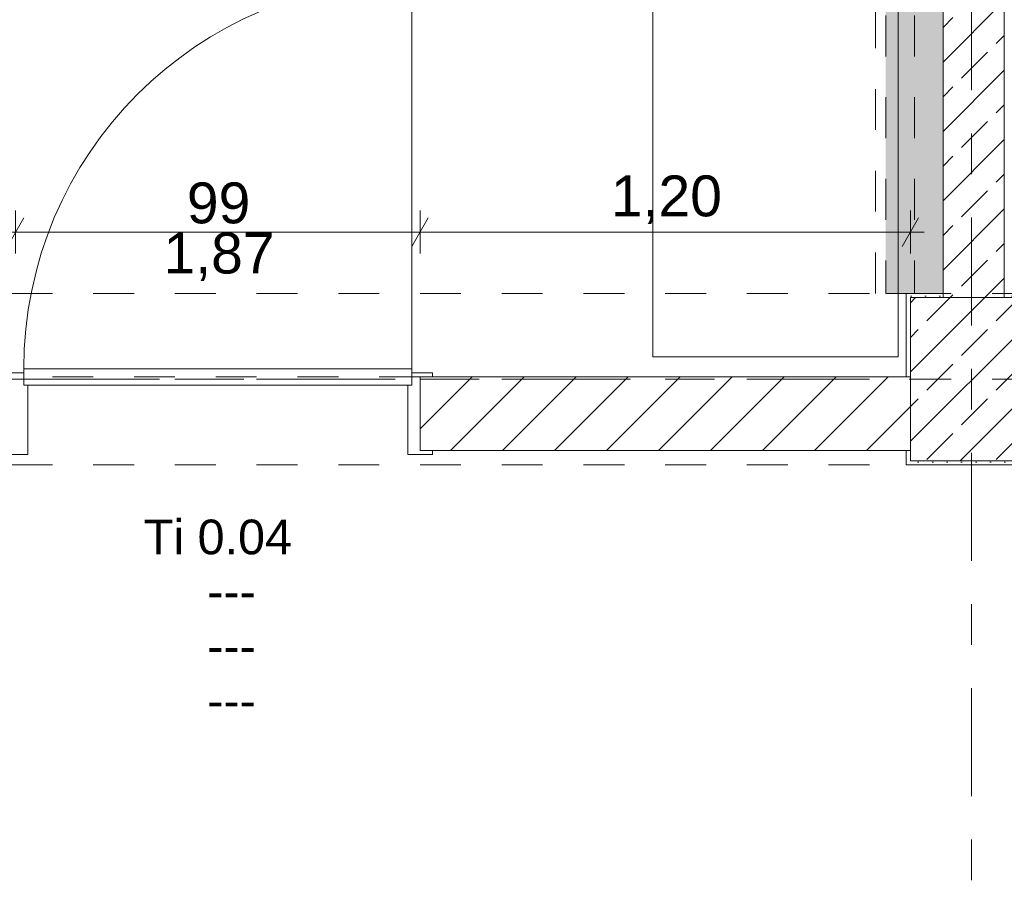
# Model space of a CAD drawing. Header units: metres. Extents: x -3.6 to 84.5, y -11 to 16.8.
# Tile 59 of 78: x 45 to 47.4, y 7.1 to 9.2. Entities that reach past the tile are written whole.
import ezdxf

# ---------------------------------------------------------------- set-up
doc = ezdxf.new("R2010")
doc.units = ezdxf.units.M
doc.header["$MEASUREMENT"] = 0
for name, pattern in [('Achse', [0.2, 0.1, -0.05, 0, -0.05]), ('Strichlinie doppelt', [0.546806, 0.264583, -0.105833, 0.070556, -0.105833]), ('Strichlinie eng', [0.115, 0.075, -0.04]), ('Untersicht', [0.1, 0.075, -0.025]), ('Wipeout_Contour', [1, 0, -1])]:
    doc.linetypes.add(name, pattern=pattern)
for name, color, linetype in [('152 - Bemaßung_ Beschriftung.Ausbau', 7, 'Continuous'), ('451 - Universal.Achsen Raster', 7, 'Continuous'), ('605 - Struktur.Wand Innen', 7, 'Continuous'), ('607 - Struktur.Stütze', 7, 'Continuous'), ('608 - Struktur.Träger', 7, 'Continuous'), ('612 - Struktur.Stahlbau', 7, 'Continuous'), ('650 - Abdeckung.Fußboden Aufbau', 7, 'Continuous'), ('701 - Einrichtung.Möbel', 7, 'Continuous'), ('Neubau_612 - Struktur.Stahlbau', 7, 'Continuous'), ('Neubau_653 - Abdeckung.TB Verkofferung', 7, 'Continuous')]:
    doc.layers.add(name, color=color, linetype=linetype)
doc.styles.add('ERSTELLTER_STIL_2', font='txt')
doc.dimstyles.new('ERSTELLTER_STIL__1', dxfattribs={"dimtxt": 0.1, "dimasz": 0.0532, "dimexe": 0.18, "dimexo": 0.0625, "dimgap": 0, "dimtad": 1, "dimtih": 1, "dimtoh": 1, "dimzin": 0, "dimdsep": 46, "dimtxsty": 'ERSTELLTER_STIL_2', "dimblk": 'ARROWHEAD_2', "dimblk1": 'ARROWHEAD_2', "dimblk2": 'ARROWHEAD_2', "dimcen": 0.09, "dimse1": 1, "dimse2": 1, "dimclrd": 7, "dimclre": 7, "dimclrt": 7, "dimazin": 0, "dimtfac": 1, "dimtdec": 4, "dimtmove": 0, "dimatfit": 3, "dimfxl": 1, "dimtolj": 1, "dimtzin": 0, "dimarcsym": 0})
pattern_1 = [(45, (0, 0), (-0.0848528, 0.0848528), []), (45, (-0.04243, 0.04243), (-0.0848528, 0.0848528), [0.09, -0.03])]
pattern_2 = [(45, (0, 0), (-0.01767767, 0.01767767), [0, -0.025])]

# ---------------------------------------------------------------- blocks, each defined once
blk = doc.blocks.new('*D205')
at = {"layer": '152 - Bemaßung_ Beschriftung.Ausbau', "color": 7, "linetype": 'Continuous', "lineweight": 5}
for p, q in [((44.99, 8.6075), (44.99, 8.7125)), ((45.98, 8.6075), (45.98, 8.7125)), ((45.0102, 8.695), (44.9698, 8.625)), ((46.0002, 8.695), (45.9598, 8.625)), ((44.9558, 8.66), (44.99, 8.66)), ((44.99, 8.66), (45.98, 8.66))]:
    blk.add_line(p, q, dxfattribs=at)
at = {"layer": '152 - Bemaßung_ Beschriftung.Ausbau', "color": 7, "lineweight": 5, "char_height": 0.1, "attachment_point": 7, "style": 'ERSTELLTER_STIL_2'}
for s, insert in [('\\A1;{\\pql;\\fArial|b0|i0|c0|p38;99}', (45.4091, 8.68)), ('\\A1;{\\pql;\\fArial|b0|i0|c0|p38;1,87}', (45.352, 8.54))]:
    blk.add_mtext(s, dxfattribs=dict(at, insert=insert))
blk = doc.blocks.new('ARROWHEAD_2')
at = {"color": 0, "linetype": 'Continuous', "lineweight": 0}
for p, q in [((-0.378, -0.655), (0.378, 0.655)), ((0, 0), (-1, 0))]:
    blk.add_line(p, q, dxfattribs=at)
blk = doc.blocks.new('*D206')
at = {"layer": '152 - Bemaßung_ Beschriftung.Ausbau', "color": 7, "linetype": 'Continuous', "lineweight": 5}
for p, q in [((45.98, 8.6075), (45.98, 8.7125)), ((47.18, 8.6075), (47.18, 8.7125)), ((46.0002, 8.695), (45.9598, 8.625)), ((47.1598, 8.625), (47.2002, 8.695)), ((45.98, 8.66), (47.18, 8.66)), ((47.18, 8.66), (47.2142, 8.66))]:
    blk.add_line(p, q, dxfattribs=at)
at = {"layer": '152 - Bemaßung_ Beschriftung.Ausbau', "color": 7, "lineweight": 5, "insert": (46.447, 8.68), "char_height": 0.1, "attachment_point": 7, "style": 'ERSTELLTER_STIL_2'}
blk.add_mtext('\\A1;{\\pql;\\fArial|b0|i0|c0|p38;1,20}', dxfattribs=at)

msp = doc.modelspace()

# ---------------------------------------------------------------- hatches: boundary and pattern name
at = {"layer": '605 - Struktur.Wand Innen', "linetype": 'Continuous', "lineweight": 0, "true_color": 0x000000}
h = msp.add_hatch(dxfattribs=at)
h.set_pattern_fill('Beton__Stahlbeton_0001', color=18, style=0, pattern_type=2)
h.set_pattern_definition(pattern_1)
h.paths.add_polyline_path([(47.26, 13), (47.26, 8.5), (47.41, 8.5), (47.41, 13)])

# ---------------------------------------------------------------- linework, layer by layer
at = {"layer": '451 - Universal.Achsen Raster', "color": 160, "linetype": 'Strichlinie doppelt', "lineweight": 9, "true_color": 0x3232ff}
msp.add_line((47.33, -10.585), (47.33, 16.355), dxfattribs=at)
at = {"layer": '605 - Struktur.Wand Innen', "color": 7, "linetype": 'Continuous', "lineweight": 13}
for p, q in [((45.96, 8.3255), (45.96, 9.2755)), ((45.01, 8.3155), (44.96, 8.3155)), ((45.01, 8.3255), (45.01, 8.2855)), ((45.96, 8.3255), (45.01, 8.3255)), ((45.01, 8.2855), (45.01, 8.3155)), ((45.96, 8.2855), (45.96, 8.3255)), ((45.96, 8.2855), (45.96, 8.3155)), ((45.02, 8.2855), (45.01, 8.2855)), ((45.01, 8.2855), (45.96, 8.2855)), ((45.02, 8.1155), (45.02, 8.2855)), ((45.95, 8.1155), (45.95, 8.2855)), ((45.95, 8.2855), (45.96, 8.2855)), ((44.96, 8.1155), (45.02, 8.1155))]:
    msp.add_line(p, q, dxfattribs=at)
at = {"layer": '605 - Struktur.Wand Innen', "color": 7, "linetype": 'Continuous', "lineweight": 18, "flags": 128}
for points in [[(47.26, 13), (47.26, 8.5)], [(47.41, 8.5), (47.41, 13)]]:
    msp.add_lwpolyline(points, dxfattribs=at)
at = {"layer": '605 - Struktur.Wand Innen', "color": 7, "linetype": 'Continuous', "lineweight": 9}
msp.add_arc((45.96, 8.3255), 0.95, 90, 180, dxfattribs=at)
at = {"layer": '608 - Struktur.Träger', "color": 7, "linetype": 'Untersicht', "lineweight": 13}
msp.add_line((0.38, 8.09), (61.88, 8.09), dxfattribs=at)
at = {"layer": '650 - Abdeckung.Fußboden Aufbau', "color": 7, "linetype": 'Continuous', "lineweight": 13, "flags": 128}
for points in [[(47.49, 12.99), (47.41, 12.99), (47.41, 8.51), (47.49, 8.51), (47.49, 8.2755), (49.19, 8.2755), (49.19, 8.1255)], [(45.98, 8.3055), (47.17, 8.3055)], [(47.49, 8.1255), (47.49, 8.09), (47.17, 8.09), (47.17, 8.1255), (45.98, 8.1255), (45.98, 8.3055)]]:
    msp.add_lwpolyline(points, dxfattribs=at)
at = {"layer": '650 - Abdeckung.Fußboden Aufbau', "color": 7, "linetype": 'Strichlinie eng', "lineweight": 13, "flags": 128}
msp.add_lwpolyline([(45.98, 8.3055), (44.99, 8.3055)], dxfattribs=at)
at = {"layer": 'Neubau_612 - Struktur.Stahlbau', "color": 1, "linetype": 'Achse', "lineweight": 9}
msp.add_line((47.19, 12.99), (47.19, 8.51), dxfattribs=at)
at = {"layer": 'Neubau_612 - Struktur.Stahlbau', "color": 1, "linetype": 'Untersicht', "lineweight": 13}
msp.add_line((47.26, 12.99), (47.26, 8.51), dxfattribs=at)
at = {"layer": 'Neubau_653 - Abdeckung.TB Verkofferung', "color": 1, "linetype": 'Untersicht', "lineweight": 9}
msp.add_line((47.26, 8.51), (47.26, 12.99), dxfattribs=at)

# ---------------------------------------------------------------- texts
at = {"layer": '605 - Struktur.Wand Innen', "color": 7, "lineweight": 9, "char_height": 0.085, "style": 'ERSTELLTER_STIL_2'}
for s, insert, attachment_point in [('\\A1;{\\pqc;\\pt0;\\fArial|b0|i0|c0|p38;Ti 0.04}', (45.485, 7.8698), 8), ('\\A1;{\\pqr;\\pt0;\\fArial|b0|i0|c0|p38;}', (45.3941, 7.8421), 3), ('\\A1;{\\pql;\\pt0;\\fArial|b0|i0|c0|p38;---}', (45.4593, 7.8226), 1), ('\\A1;{\\pqr;\\pt0;\\fArial|b0|i0|c0|p38;}', (45.3941, 7.7085), 3), ('\\A1;{\\pql;\\pt0;\\fArial|b0|i0|c0|p38;---}', (45.4593, 7.6891), 1), ('\\A1;{\\pqr;\\pt0;\\fArial|b0|i0|c0|p38;}', (45.3941, 7.5749), 3), ('\\A1;{\\pql;\\pt0;\\fArial|b0|i0|c0|p38;---}', (45.4593, 7.5555), 1)]:
    msp.add_mtext(s, dxfattribs=dict(at, insert=insert, attachment_point=attachment_point))

# ---------------------------------------------------------------- wipeouts: each hides what was drawn before it
at = {"color": 254, "linetype": 'Wipeout_Contour', "lineweight": 0, "ltscale": 191.311457}
msp.add_wipeout([(46.55, 10.75), (46.55, 8.3544), (47.15, 8.3544), (47.15, 10.75)], dxfattribs=at).dxf.layer = '701 - Einrichtung.Möbel'

# ---------------------------------------------------------------- next in the draw order: hatches: boundary and pattern name
at = {"layer": '612 - Struktur.Stahlbau', "linetype": 'Continuous', "lineweight": 0, "true_color": 0x30307f}
msp.add_hatch(color=177, dxfattribs=at).paths.add_polyline_path([(47.12, 12.99), (47.26, 12.99), (47.26, 8.51), (47.12, 8.51)])

# ---------------------------------------------------------------- next in the draw order: linework, layer by layer
at = {"layer": '608 - Struktur.Träger', "color": 7, "linetype": 'Untersicht', "lineweight": 13}
msp.add_line((0.38, 8.51), (61.88, 8.51), dxfattribs=at)
at = {"layer": '650 - Abdeckung.Fußboden Aufbau', "color": 7, "linetype": 'Continuous', "lineweight": 13, "flags": 128}
msp.add_lwpolyline([(47.17, 8.3055), (47.17, 8.51), (47.26, 8.51), (47.26, 12.99), (47.17, 12.99), (47.17, 13.34), (44.0248, 13.34), (44.0248, 13), (43.88, 13), (43.88, 8.3055)], dxfattribs=at)
at = {"layer": '701 - Einrichtung.Möbel', "color": 7, "linetype": 'Continuous', "lineweight": 5, "flags": 128}
msp.add_lwpolyline([(46.55, 10.75), (46.55, 8.3544), (47.15, 8.3544), (47.15, 10.75)], close=True, dxfattribs=at)
at = {"layer": 'Neubau_612 - Struktur.Stahlbau', "color": 1, "linetype": 'Untersicht', "lineweight": 13}
for p, q in [((47.12, 12.99), (47.12, 8.51)), ((47.12, 8.51), (47.26, 8.51))]:
    msp.add_line(p, q, dxfattribs=at)
at = {"layer": 'Neubau_653 - Abdeckung.TB Verkofferung', "color": 1, "linetype": 'Untersicht', "lineweight": 9}
for p, q in [((47.095, 8.51), (47.095, 12.99)), ((47.26, 8.51), (47.095, 8.51))]:
    msp.add_line(p, q, dxfattribs=at)

# ---------------------------------------------------------------- next in the draw order: wipeouts: each hides what was drawn before it
at = {"color": 254, "linetype": 'Wipeout_Contour', "lineweight": 0, "ltscale": 189.202138}
msp.add_wipeout([(47.18, 8.3055), (45.98, 8.3055), (45.98, 8.1255), (47.18, 8.1255)], dxfattribs=at).dxf.layer = '605 - Struktur.Wand Innen'

# ---------------------------------------------------------------- next in the draw order: hatches: boundary and pattern name
at = {"layer": '605 - Struktur.Wand Innen', "linetype": 'Continuous', "lineweight": 0, "true_color": 0x000000}
h = msp.add_hatch(dxfattribs=at)
h.set_pattern_fill('MW_Ziegel_0001', color=18, style=0, pattern_type=2)
h.set_pattern_definition([(45, (0, 0), (-0.06363961, 0.06363961), [])])
h.paths.add_polyline_path([(47.18, 8.3055), (45.98, 8.3055), (45.98, 8.1255), (47.18, 8.1255)])
at = {"layer": '607 - Struktur.Stütze', "linetype": 'Continuous', "lineweight": 0, "true_color": 0x000000}
h = msp.add_hatch(dxfattribs=at)
h.set_pattern_fill('Gips_0001', color=18, style=0, pattern_type=2)
h.set_pattern_definition(pattern_2)
h.paths.add_polyline_path([(47.26, 8.51), (47.17, 8.51), (47.17, 8.3055), (47.18, 8.3055), (47.18, 8.5), (47.26, 8.5)])
h = msp.add_hatch(dxfattribs=at)
h.set_pattern_fill('Gips_0001', color=18, style=0, pattern_type=2)
h.set_pattern_definition(pattern_2)
h.paths.add_polyline_path([(47.17, 8.09), (47.49, 8.09), (47.49, 8.51), (47.41, 8.51), (47.41, 8.5), (47.48, 8.5), (47.48, 8.1), (47.18, 8.1), (47.18, 8.1255), (47.17, 8.1255)])
h = msp.add_hatch(dxfattribs=at)
h.set_pattern_fill('Beton__Stahlbeton_0001', color=18, style=0, pattern_type=2)
h.set_pattern_definition(pattern_1)
h.paths.add_polyline_path([(47.18, 8.1), (47.48, 8.1), (47.48, 8.5), (47.18, 8.5)])

# ---------------------------------------------------------------- next in the draw order: linework, layer by layer
at = {"layer": '451 - Universal.Achsen Raster', "color": 160, "linetype": 'Strichlinie doppelt', "lineweight": 9, "true_color": 0x3232ff}
msp.add_line((64.935, 8.3), (-3.175, 8.3), dxfattribs=at)
at = {"layer": '605 - Struktur.Wand Innen', "color": 7, "linetype": 'Continuous', "lineweight": 13}
for p, q in [((45.96, 8.3155), (46.01, 8.3155)), ((46.01, 8.3155), (46.01, 8.3055)), ((46.01, 8.3055), (45.98, 8.3055)), ((45.98, 8.3055), (45.98, 8.1255)), ((45.98, 8.1255), (46.01, 8.1255)), ((46.01, 8.1255), (46.01, 8.1155)), ((46.01, 8.1155), (45.95, 8.1155))]:
    msp.add_line(p, q, dxfattribs=at)
at = {"layer": '605 - Struktur.Wand Innen', "color": 7, "linetype": 'Continuous', "lineweight": 18}
msp.add_line((45.98, 8.3055), (45.98, 8.1255), dxfattribs=at)
msp.add_line((45.98, 8.3055), (45.98, 8.1255), dxfattribs=at)
msp.add_line((45.98, 8.3055), (45.98, 8.1255), dxfattribs=at)
at = {"layer": '605 - Struktur.Wand Innen', "color": 7, "linetype": 'Continuous', "lineweight": 18, "flags": 128}
for points in [[(47.18, 8.3055), (45.98, 8.3055)], [(45.98, 8.1255), (47.18, 8.1255)]]:
    msp.add_lwpolyline(points, dxfattribs=at)
at = {"layer": '607 - Struktur.Stütze', "color": 7, "linetype": 'Continuous', "lineweight": 5, "flags": 128}
for points in [[(47.26, 8.51), (47.17, 8.51), (47.17, 8.3055)], [(47.17, 8.1255), (47.17, 8.09), (47.49, 8.09), (47.49, 8.51), (47.41, 8.51)]]:
    msp.add_lwpolyline(points, dxfattribs=at)
at = {"layer": '607 - Struktur.Stütze', "color": 7, "linetype": 'Continuous', "lineweight": 13, "flags": 128}
msp.add_lwpolyline([(47.18, 8.1), (47.48, 8.1), (47.48, 8.5), (47.18, 8.5)], close=True, dxfattribs=at)
at = {"layer": '608 - Struktur.Träger', "color": 7, "linetype": 'Achse', "lineweight": 9}
msp.add_line((0.38, 8.3), (61.88, 8.3), dxfattribs=at)

# ---------------------------------------------------------------- next in the draw order: dimensions: what is measured, and where the dimension line sits
at = {"layer": '152 - Bemaßung_ Beschriftung.Ausbau', "color": 7, "linetype": 'Continuous', "lineweight": 5}
for base, p1, p2, picture, middle in [((45.98, 8.66), (44.99, 8.3155), (45.98, 8.3155), '*D205', (45.4853, 8.73)), ((47.18, 8.66), (45.98, 8.3155), (47.18, 8.5), '*D206', (46.5768, 8.73))]:
    dim = msp.add_linear_dim(base=base, p1=p1, p2=p2, dimstyle='ERSTELLTER_STIL__1', dxfattribs=at)
    dim.commit()
    dim.dimension.update_dxf_attribs({"geometry": picture, "text_midpoint": middle, "dimtype": 160})

doc.saveas('drawing.dxf')
